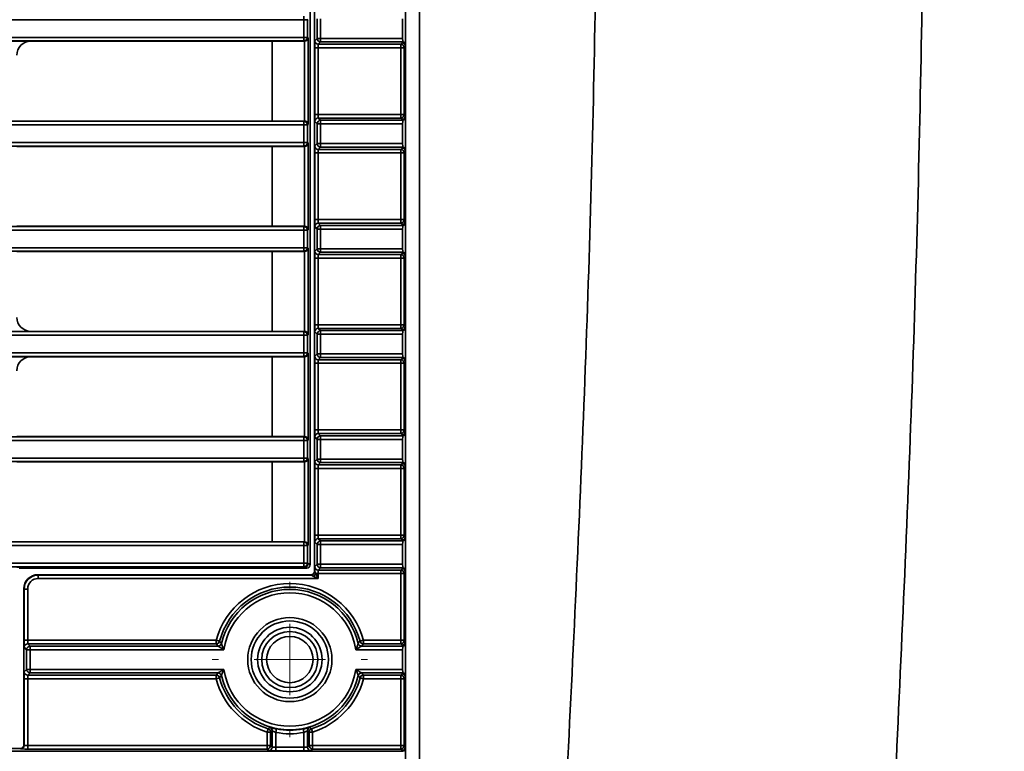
# Model space of a CAD drawing. Header units: millimetres. Extents: x 0 to 1118, y 0 to 864.
# Tile 74 of 250: x 206 to 224, y 447 to 460. Entities that reach past the tile are written whole.
import ezdxf

# ---------------------------------------------------------------- set-up
doc = ezdxf.new("R2010")
doc.units = ezdxf.units.MM
doc.styles.add('SLDTEXTSTYLE0', font='TXT', dxfattribs={"width": 0.605})
doc.dimstyles.new('SLDDIMSTYLE3', dxfattribs={"dimtxt": 4.233333, "dimasz": 4.572, "dimexe": 0, "dimexo": 0.0625, "dimgap": 1.058333, "dimtad": 0, "dimtih": 1, "dimtoh": 1, "dimdec": 1, "dimlfac": 4, "dimrnd": 1e-09, "dimzin": 4, "dimdsep": 46, "dimtxsty": 'SLDTEXTSTYLE0', "dimsah": 1, "dimcen": 0.09, "dimadec": 0, "dimazin": 1, "dimtfac": 1, "dimtofl": 0, "dimtmove": 0, "dimatfit": 3, "dimfxl": 1, "dimfrac": 2, "dimtolj": 1, "dimtzin": 12, "dimarcsym": 0})
doc.dimstyles.new('SLDDIMSTYLE4', dxfattribs={"dimtxt": 4.233333, "dimasz": 4.572, "dimexe": 0, "dimexo": 0.0625, "dimgap": 1.058333, "dimtad": 0, "dimtih": 1, "dimtoh": 1, "dimdec": 1, "dimlfac": 4, "dimrnd": 1e-09, "dimzin": 12, "dimdsep": 46, "dimtxsty": 'SLDTEXTSTYLE0', "dimsah": 1, "dimcen": 0.09, "dimadec": 0, "dimazin": 3, "dimtfac": 1, "dimtmove": 0, "dimatfit": 0, "dimfxl": 1, "dimfrac": 2, "dimtolj": 1, "dimtzin": 12, "dimarcsym": 0})
doc.dimstyles.new('SLDDIMSTYLE5', dxfattribs={"dimtxt": 4.233333, "dimasz": 4.572, "dimexe": 0, "dimexo": 0.0625, "dimgap": 1.058333, "dimtad": 0, "dimtih": 1, "dimtoh": 1, "dimdec": 1, "dimlfac": 4, "dimrnd": 1e-09, "dimzin": 12, "dimdsep": 46, "dimtxsty": 'SLDTEXTSTYLE0', "dimsah": 1, "dimcen": 0.09, "dimadec": 0, "dimazin": 3, "dimtfac": 1, "dimtofl": 0, "dimtmove": 0, "dimatfit": 3, "dimfxl": 1, "dimfrac": 2, "dimtolj": 1, "dimtzin": 12, "dimarcsym": 0})

# ---------------------------------------------------------------- blocks, each defined once
blk = doc.blocks.new('_D_11')
at = {"color": 7, "linetype": 'Continuous', "lineweight": 0}
for p, q in [((231.805, 449.405), (231.805, 413.606)), ((213.923, 433.618), (213.923, 413.606)), ((257.162, 418.455), (255.707, 418.455)), ((255.707, 418.455), (255.707, 411.958)), ((265.246, 418.455), (266.701, 418.455)), ((266.701, 418.455), (266.701, 411.958)), ((213.923, 415.207), (231.805, 415.207)), ((231.805, 415.207), (241.964, 415.207)), ((255.707, 411.958), (257.162, 411.958)), ((266.701, 411.958), (265.246, 411.958))]:
    blk.add_line(p, q, dxfattribs=at)
at = {"color": 7, "linetype": 'Continuous', "lineweight": 18}
for points in [[(213.923, 415.207), (218.495, 414.445), (218.495, 415.969)], [(231.805, 415.207), (227.233, 415.969), (227.233, 414.445)]]:
    blk.add_solid(points, dxfattribs=at)
at = {"color": 7, "linetype": 'Continuous', "lineweight": 18, "char_height": 4.2333, "attachment_point": 1, "style": 'SLDTEXTSTYLE0'}
for s, insert in [('2.8', (257.162, 417.415)), ('71.5', (242.933, 417.415))]:
    blk.add_mtext(s, dxfattribs=dict(at, insert=insert))
blk = doc.blocks.new('_D_12')
at = {"color": 7, "linetype": 'Continuous', "lineweight": 0}
for p, q in [((156.168, 534.567), (154.713, 534.567)), ((154.713, 534.567), (154.713, 528.07)), ((167.486, 534.567), (168.942, 534.567)), ((168.942, 534.567), (168.942, 528.07)), ((77.298, 503.387), (77.298, 532.919)), ((231.805, 451.829), (231.805, 532.919)), ((77.298, 531.319), (137.737, 531.319)), ((231.805, 531.319), (171.366, 531.319)), ((154.713, 528.07), (156.168, 528.07)), ((168.942, 528.07), (167.486, 528.07))]:
    blk.add_line(p, q, dxfattribs=at)
at = {"color": 7, "linetype": 'Continuous', "lineweight": 18}
for points in [[(77.298, 531.319), (81.87, 530.557), (81.87, 532.081)], [(231.805, 531.319), (227.233, 532.081), (227.233, 530.557)]]:
    blk.add_solid(points, dxfattribs=at)
at = {"color": 7, "linetype": 'Continuous', "lineweight": 18, "char_height": 4.2333, "attachment_point": 1, "style": 'SLDTEXTSTYLE0'}
for s, insert in [('618.0', (138.706, 533.527)), ('24.3', (156.168, 533.527))]:
    blk.add_mtext(s, dxfattribs=dict(at, insert=insert))
blk = doc.blocks.new('_D_17')
at = {"color": 7, "linetype": 'Continuous', "lineweight": 0}
for p, q in [((210.844, 445.289), (210.844, 428.179)), ((213.923, 433.618), (213.923, 428.179)), ((195.437, 433.027), (193.982, 433.027)), ((193.982, 433.027), (193.982, 426.53)), ((200.288, 433.027), (201.743, 433.027)), ((201.743, 433.027), (201.743, 426.53)), ((210.844, 429.779), (204.167, 429.779)), ((213.923, 429.779), (223.448, 429.779)), ((193.982, 426.53), (195.437, 426.53)), ((201.743, 426.53), (200.288, 426.53))]:
    blk.add_line(p, q, dxfattribs=at)
at = {"color": 7, "linetype": 'Continuous', "lineweight": 18}
for points in [[(210.844, 429.779), (206.272, 430.541), (206.272, 429.017)], [(213.923, 429.779), (218.495, 429.017), (218.495, 430.541)]]:
    blk.add_solid(points, dxfattribs=at)
at = {"color": 7, "linetype": 'Continuous', "lineweight": 18, "char_height": 4.2333, "attachment_point": 1, "style": 'SLDTEXTSTYLE0'}
for s, insert in [('2X', (174.094, 431.987)), ('12.3', (181.208, 431.987)), ('.5', (195.437, 431.987))]:
    blk.add_mtext(s, dxfattribs=dict(at, insert=insert))
blk = doc.blocks.new('SW_CENTERMARKSYMBOL_4')
at = {"color": 0, "linetype": 'Continuous', "lineweight": 18}
for p, q in [((0, 1.27), (0, 1.385)), ((0, 0), (0, 0.635)), ((-1.27, 0), (-1.385, 0)), ((0, 0), (-0.635, 0)), ((0, 0), (0, -0.635)), ((0, 0), (0.635, 0)), ((1.27, 0), (1.385, 0)), ((0, -1.27), (0, -1.385))]:
    blk.add_line(p, q, dxfattribs=at)

msp = doc.modelspace()

# ---------------------------------------------------------------- linework, layer by layer
at = {"color": 7, "linetype": 'Continuous', "lineweight": 35}
for p, q in [((213.156, 445.849), (213.156, 501.787)), ((212.906, 445.862), (212.906, 501.087)), ((211.281, 495.574), (211.281, 449.849)), ((211.206, 495.374), (211.206, 449.967)), ((211.095, 459.682), (211.095, 459.745)), ((211.095, 459.682), (86.393, 459.682)), ((211.095, 459.366), (211.095, 459.682)), ((211.095, 459.682), (211.157, 459.682)), ((211.169, 459.688), (211.157, 459.682)), ((211.157, 459.682), (211.157, 459.366)), ((211.33, 459.348), (211.33, 459.7)), ((211.393, 459.7), (211.393, 459.348)), ((212.854, 459.7), (212.854, 459.348)), ((86.393, 459.366), (211.095, 459.366)), ((211.095, 459.304), (86.393, 459.304)), ((205.106, 459.298), (206.231, 459.298)), ((210.531, 459.298), (206.231, 459.298)), ((211.106, 459.298), (210.531, 459.298)), ((210.531, 459.298), (210.531, 457.875)), ((211.095, 459.304), (211.095, 459.366)), ((211.095, 459.366), (211.157, 459.366)), ((211.106, 459.298), (211.095, 459.304)), ((211.107, 457.875), (211.107, 459.298)), ((211.157, 459.366), (211.169, 459.36)), ((211.169, 459.36), (211.169, 457.813)), ((211.289, 459.307), (211.33, 459.348)), ((211.33, 459.348), (211.393, 459.348)), ((211.393, 459.286), (211.351, 459.244)), ((211.351, 459.244), (212.819, 459.244)), ((211.393, 459.348), (211.393, 459.286)), ((211.393, 459.348), (212.854, 459.348)), ((212.857, 459.286), (211.393, 459.286)), ((212.819, 459.244), (212.843, 459.268)), ((212.819, 459.182), (212.819, 459.244)), ((212.857, 459.286), (212.904, 459.27)), ((212.905, 459.206), (212.881, 459.182)), ((212.905, 457.968), (212.905, 459.206)), ((211.287, 457.992), (211.287, 459.182)), ((211.349, 459.182), (211.287, 459.182)), ((212.819, 459.182), (211.349, 459.182)), ((211.349, 459.182), (211.349, 457.992)), ((212.881, 459.182), (212.819, 459.182)), ((212.819, 457.992), (212.819, 459.182)), ((212.881, 459.182), (212.881, 457.992)), ((211.349, 457.992), (211.287, 457.992)), ((211.349, 457.992), (212.819, 457.992)), ((212.819, 457.929), (212.819, 457.992)), ((212.819, 457.992), (212.881, 457.992)), ((212.881, 457.992), (212.905, 457.968)), ((86.393, 457.87), (211.095, 457.87)), ((211.095, 457.807), (86.393, 457.807)), ((205.981, 457.875), (210.531, 457.875)), ((210.531, 457.875), (211.106, 457.875)), ((211.095, 457.87), (211.106, 457.875)), ((211.095, 457.807), (211.095, 457.87)), ((211.095, 457.491), (211.095, 457.807)), ((211.095, 457.807), (211.157, 457.807)), ((211.169, 457.813), (211.157, 457.807)), ((211.157, 457.807), (211.157, 457.491)), ((211.33, 457.825), (211.289, 457.867)), ((211.33, 457.473), (211.33, 457.825)), ((211.33, 457.825), (211.393, 457.825)), ((211.351, 457.929), (211.393, 457.888)), ((212.819, 457.929), (211.351, 457.929)), ((211.393, 457.888), (211.393, 457.825)), ((211.393, 457.888), (212.857, 457.888)), ((211.393, 457.825), (211.393, 457.473)), ((212.854, 457.825), (211.393, 457.825)), ((212.843, 457.905), (212.819, 457.929)), ((212.854, 457.825), (212.854, 457.473)), ((212.904, 457.903), (212.857, 457.888)), ((86.393, 457.491), (211.095, 457.491)), ((211.095, 457.429), (211.095, 457.491)), ((211.095, 457.491), (211.157, 457.491)), ((211.157, 457.491), (211.169, 457.485)), ((211.169, 457.485), (211.169, 455.938)), ((211.289, 457.432), (211.33, 457.473)), ((211.33, 457.473), (211.393, 457.473)), ((211.393, 457.473), (211.393, 457.411)), ((211.393, 457.473), (212.854, 457.473)), ((211.095, 457.429), (86.393, 457.429)), ((210.531, 457.423), (205.981, 457.423)), ((211.106, 457.423), (210.531, 457.423)), ((210.531, 457.423), (210.531, 456)), ((211.106, 457.423), (211.095, 457.429)), ((211.107, 456), (211.107, 457.423)), ((211.287, 456.117), (211.287, 457.307)), ((211.349, 457.307), (211.287, 457.307)), ((212.819, 457.307), (211.349, 457.307)), ((211.349, 457.307), (211.349, 456.117)), ((211.393, 457.411), (211.351, 457.369)), ((211.351, 457.369), (212.819, 457.369)), ((212.857, 457.411), (211.393, 457.411)), ((212.819, 457.369), (212.843, 457.393)), ((212.819, 457.307), (212.819, 457.369)), ((212.881, 457.307), (212.819, 457.307)), ((212.819, 456.117), (212.819, 457.307)), ((212.857, 457.411), (212.904, 457.395)), ((212.905, 457.331), (212.881, 457.307)), ((212.881, 457.307), (212.881, 456.117)), ((212.905, 456.093), (212.905, 457.331)), ((211.349, 456.117), (211.287, 456.117)), ((211.349, 456.117), (212.819, 456.117)), ((211.351, 456.054), (211.393, 456.013)), ((212.819, 456.054), (211.351, 456.054)), ((212.819, 456.117), (212.881, 456.117)), ((212.819, 456.054), (212.819, 456.117)), ((212.843, 456.03), (212.819, 456.054)), ((212.881, 456.117), (212.905, 456.093)), ((86.393, 455.995), (211.095, 455.995)), ((211.095, 455.932), (86.393, 455.932)), ((205.981, 456), (210.531, 456)), ((210.531, 456), (211.106, 456)), ((211.095, 455.995), (211.106, 456)), ((211.095, 455.932), (211.095, 455.995)), ((211.095, 455.616), (211.095, 455.932)), ((211.095, 455.932), (211.157, 455.932)), ((211.169, 455.938), (211.157, 455.932)), ((211.157, 455.932), (211.157, 455.616)), ((211.33, 455.95), (211.289, 455.992)), ((211.33, 455.95), (211.393, 455.95)), ((211.33, 455.598), (211.33, 455.95)), ((211.393, 456.013), (211.393, 455.95)), ((211.393, 456.013), (212.857, 456.013)), ((211.393, 455.95), (211.393, 455.598)), ((212.854, 455.95), (211.393, 455.95)), ((212.854, 455.95), (212.854, 455.598)), ((212.904, 456.028), (212.857, 456.013)), ((86.393, 455.616), (211.095, 455.616)), ((211.095, 455.554), (86.393, 455.554)), ((210.531, 455.548), (205.981, 455.548)), ((211.106, 455.548), (210.531, 455.548)), ((210.531, 455.548), (210.531, 454.125)), ((211.095, 455.554), (211.095, 455.616)), ((211.095, 455.616), (211.157, 455.616)), ((211.106, 455.548), (211.095, 455.554)), ((211.107, 454.125), (211.107, 455.548)), ((211.157, 455.616), (211.169, 455.61)), ((211.169, 455.61), (211.169, 454.063)), ((211.289, 455.557), (211.33, 455.598)), ((211.33, 455.598), (211.393, 455.598)), ((211.393, 455.536), (211.351, 455.494)), ((211.393, 455.598), (211.393, 455.536)), ((211.393, 455.598), (212.854, 455.598)), ((212.857, 455.536), (211.393, 455.536)), ((212.857, 455.536), (212.904, 455.52)), ((211.287, 454.242), (211.287, 455.432)), ((211.349, 455.432), (211.287, 455.432)), ((212.819, 455.432), (211.349, 455.432)), ((211.349, 455.432), (211.349, 454.242)), ((211.351, 455.494), (212.819, 455.494)), ((212.819, 455.494), (212.843, 455.518)), ((212.819, 455.432), (212.819, 455.494)), ((212.881, 455.432), (212.819, 455.432)), ((212.819, 454.242), (212.819, 455.432)), ((212.905, 455.456), (212.881, 455.432)), ((212.881, 455.432), (212.881, 454.242)), ((212.905, 454.218), (212.905, 455.456)), ((86.393, 454.12), (211.095, 454.12)), ((206.231, 454.125), (205.106, 454.125)), ((206.231, 454.125), (210.531, 454.125)), ((210.531, 454.125), (211.106, 454.125)), ((211.095, 454.12), (211.106, 454.125)), ((211.095, 454.057), (211.095, 454.12)), ((211.349, 454.242), (211.287, 454.242)), ((211.349, 454.242), (212.819, 454.242)), ((211.351, 454.179), (211.393, 454.138)), ((212.819, 454.179), (211.351, 454.179)), ((211.393, 454.138), (211.393, 454.075)), ((211.393, 454.138), (212.857, 454.138)), ((212.819, 454.242), (212.881, 454.242)), ((212.819, 454.179), (212.819, 454.242)), ((212.843, 454.155), (212.819, 454.179)), ((212.904, 454.153), (212.857, 454.138)), ((212.881, 454.242), (212.905, 454.218)), ((211.095, 454.057), (86.393, 454.057)), ((211.095, 453.741), (211.095, 454.057)), ((211.095, 454.057), (211.157, 454.057)), ((211.169, 454.063), (211.157, 454.057)), ((211.157, 454.057), (211.157, 453.741)), ((211.33, 454.075), (211.289, 454.117)), ((211.33, 453.723), (211.33, 454.075)), ((211.33, 454.075), (211.393, 454.075)), ((211.393, 454.075), (211.393, 453.723)), ((212.854, 454.075), (211.393, 454.075)), ((212.854, 454.075), (212.854, 453.723)), ((86.393, 453.741), (211.095, 453.741)), ((211.095, 453.679), (86.393, 453.679)), ((205.106, 453.673), (206.231, 453.673)), ((210.531, 453.673), (206.231, 453.673)), ((211.106, 453.673), (210.531, 453.673)), ((210.531, 453.673), (210.531, 452.25)), ((211.095, 453.679), (211.095, 453.741)), ((211.095, 453.741), (211.157, 453.741)), ((211.106, 453.673), (211.095, 453.679)), ((211.107, 452.25), (211.107, 453.673)), ((211.157, 453.741), (211.169, 453.735)), ((211.169, 453.735), (211.169, 452.188)), ((211.289, 453.682), (211.33, 453.723)), ((211.33, 453.723), (211.393, 453.723)), ((211.393, 453.661), (211.351, 453.619)), ((211.351, 453.619), (212.819, 453.619)), ((211.393, 453.723), (211.393, 453.661)), ((211.393, 453.723), (212.854, 453.723)), ((212.857, 453.661), (211.393, 453.661)), ((212.819, 453.619), (212.843, 453.643)), ((212.819, 453.557), (212.819, 453.619)), ((212.857, 453.661), (212.904, 453.645)), ((211.287, 452.367), (211.287, 453.557)), ((211.349, 453.557), (211.287, 453.557)), ((212.819, 453.557), (211.349, 453.557)), ((211.349, 453.557), (211.349, 452.367)), ((212.881, 453.557), (212.819, 453.557)), ((212.819, 452.367), (212.819, 453.557)), ((212.905, 453.581), (212.881, 453.557)), ((212.881, 453.557), (212.881, 452.367)), ((212.905, 452.343), (212.905, 453.581)), ((211.349, 452.367), (211.287, 452.367)), ((211.349, 452.367), (212.819, 452.367)), ((212.819, 452.367), (212.881, 452.367)), ((212.819, 452.304), (212.819, 452.367)), ((212.881, 452.367), (212.905, 452.343)), ((86.393, 452.245), (211.095, 452.245)), ((205.981, 452.25), (210.531, 452.25)), ((210.531, 452.25), (211.106, 452.25)), ((211.095, 452.245), (211.106, 452.25)), ((211.095, 452.182), (211.095, 452.245)), ((211.169, 452.188), (211.157, 452.182)), ((211.33, 452.2), (211.289, 452.242)), ((211.33, 452.2), (211.393, 452.2)), ((211.33, 451.848), (211.33, 452.2)), ((211.351, 452.304), (211.393, 452.263)), ((212.819, 452.304), (211.351, 452.304)), ((211.393, 452.263), (211.393, 452.2)), ((211.393, 452.263), (212.857, 452.263)), ((211.393, 452.2), (211.393, 451.848)), ((212.854, 452.2), (211.393, 452.2)), ((212.843, 452.28), (212.819, 452.304)), ((212.854, 452.2), (212.854, 451.848)), ((212.904, 452.278), (212.857, 452.263)), ((211.095, 452.182), (86.393, 452.182)), ((211.095, 451.866), (211.095, 452.182)), ((211.095, 452.182), (211.157, 452.182)), ((211.157, 452.182), (211.157, 451.866)), ((86.393, 451.866), (211.095, 451.866)), ((211.095, 451.804), (211.095, 451.866)), ((211.095, 451.866), (211.157, 451.866)), ((211.157, 451.866), (211.169, 451.86)), ((211.169, 451.86), (211.169, 450.313)), ((211.289, 451.807), (211.33, 451.848)), ((211.33, 451.848), (211.393, 451.848)), ((211.393, 451.848), (211.393, 451.786)), ((211.393, 451.848), (212.854, 451.848)), ((211.095, 451.804), (86.393, 451.804)), ((210.531, 451.798), (205.981, 451.798)), ((211.106, 451.798), (210.531, 451.798)), ((210.531, 451.798), (210.531, 450.375)), ((211.106, 451.798), (211.095, 451.804)), ((211.107, 450.375), (211.107, 451.798)), ((211.287, 450.492), (211.287, 451.682)), ((211.349, 451.682), (211.287, 451.682)), ((212.819, 451.682), (211.349, 451.682)), ((211.349, 451.682), (211.349, 450.492)), ((211.393, 451.786), (211.351, 451.744)), ((211.351, 451.744), (212.819, 451.744)), ((212.857, 451.786), (211.393, 451.786)), ((212.819, 451.744), (212.843, 451.768)), ((212.819, 451.682), (212.819, 451.744)), ((212.881, 451.682), (212.819, 451.682)), ((212.819, 450.492), (212.819, 451.682)), ((212.857, 451.786), (212.904, 451.77)), ((212.905, 451.706), (212.881, 451.682)), ((212.881, 451.682), (212.881, 450.492)), ((212.905, 450.468), (212.905, 451.706)), ((211.349, 450.492), (211.287, 450.492)), ((211.349, 450.492), (212.819, 450.492)), ((212.819, 450.492), (212.881, 450.492)), ((212.819, 450.429), (212.819, 450.492)), ((212.881, 450.492), (212.905, 450.468)), ((86.393, 450.37), (211.095, 450.37)), ((211.095, 450.307), (86.393, 450.307)), ((205.981, 450.375), (210.531, 450.375)), ((210.531, 450.375), (211.106, 450.375)), ((211.095, 450.37), (211.106, 450.375)), ((211.095, 450.307), (211.095, 450.37)), ((211.095, 449.991), (211.095, 450.307)), ((211.095, 450.307), (211.157, 450.307)), ((211.169, 450.313), (211.157, 450.307)), ((211.157, 450.307), (211.157, 449.991)), ((211.33, 450.325), (211.289, 450.367)), ((211.33, 450.325), (211.393, 450.325)), ((211.33, 449.973), (211.33, 450.325)), ((211.351, 450.429), (211.393, 450.388)), ((212.819, 450.429), (211.351, 450.429)), ((211.393, 450.388), (211.393, 450.325)), ((211.393, 450.388), (212.857, 450.388)), ((211.393, 450.325), (211.393, 449.973)), ((212.854, 450.325), (211.393, 450.325)), ((212.843, 450.405), (212.819, 450.429)), ((212.854, 450.325), (212.854, 449.973)), ((212.904, 450.403), (212.857, 450.388)), ((86.393, 449.991), (211.095, 449.991)), ((211.095, 449.929), (86.393, 449.929)), ((211.106, 449.923), (205.981, 449.923)), ((211.095, 449.929), (211.095, 449.991)), ((211.095, 449.991), (211.157, 449.991)), ((211.106, 449.923), (211.095, 449.929)), ((211.144, 449.904), (211.106, 449.923)), ((211.157, 449.991), (211.168, 449.986)), ((211.168, 449.986), (211.206, 449.967)), ((211.289, 449.932), (211.33, 449.973)), ((211.33, 449.973), (211.393, 449.973)), ((211.393, 449.911), (211.351, 449.869)), ((211.393, 449.973), (211.393, 449.911)), ((211.393, 449.973), (212.854, 449.973)), ((212.857, 449.911), (211.393, 449.911)), ((212.857, 449.911), (212.904, 449.895)), ((211.144, 449.904), (206.02, 449.904)), ((206.356, 449.787), (206.362, 449.781)), ((206.356, 449.787), (211.219, 449.787)), ((206.362, 449.781), (206.362, 449.719)), ((206.362, 449.781), (211.224, 449.781)), ((211.224, 449.781), (211.219, 449.787)), ((211.349, 449.719), (211.261, 449.763)), ((211.281, 449.849), (211.287, 449.844)), ((211.349, 449.807), (211.305, 449.807)), ((211.305, 449.807), (211.349, 449.719)), ((212.819, 449.807), (211.349, 449.807)), ((211.349, 449.807), (211.349, 449.719)), ((211.351, 449.869), (212.819, 449.869)), ((212.819, 449.869), (212.843, 449.893)), ((212.819, 449.807), (212.819, 449.869)), ((212.881, 449.807), (212.819, 449.807)), ((212.819, 448.617), (212.819, 449.807)), ((212.905, 449.831), (212.881, 449.807)), ((212.881, 449.807), (212.881, 448.617)), ((212.905, 448.593), (212.905, 449.831)), ((211.349, 449.719), (206.362, 449.719)), ((206.106, 446.749), (206.106, 449.537)), ((206.112, 449.531), (206.106, 449.537)), ((206.112, 448.617), (206.112, 449.531)), ((206.112, 449.531), (206.174, 449.531)), ((206.174, 449.531), (206.174, 448.617)), ((206.112, 448.617), (206.174, 448.617)), ((206.174, 448.617), (209.533, 448.617)), ((206.176, 448.554), (206.218, 448.513)), ((209.533, 448.554), (206.176, 448.554)), ((206.218, 448.513), (206.218, 448.45)), ((206.218, 448.513), (209.565, 448.513)), ((209.533, 448.554), (209.533, 448.617)), ((209.533, 448.617), (209.593, 448.601)), ((209.565, 448.513), (209.533, 448.554)), ((212.094, 448.601), (212.155, 448.617)), ((212.155, 448.554), (212.122, 448.513)), ((212.122, 448.513), (212.857, 448.513)), ((212.155, 448.617), (212.155, 448.554)), ((212.155, 448.617), (212.819, 448.617)), ((212.819, 448.554), (212.155, 448.554)), ((212.819, 448.617), (212.881, 448.617)), ((212.819, 448.554), (212.819, 448.617)), ((212.843, 448.53), (212.819, 448.554)), ((212.904, 448.528), (212.857, 448.513)), ((212.881, 448.617), (212.905, 448.593)), ((206.155, 448.45), (206.114, 448.492)), ((206.155, 448.098), (206.155, 448.45)), ((206.218, 448.45), (206.155, 448.45)), ((206.218, 448.45), (206.218, 448.098)), ((209.668, 448.45), (206.218, 448.45)), ((212.854, 448.45), (212.019, 448.45)), ((212.854, 448.45), (212.854, 448.098)), ((206.114, 448.057), (206.155, 448.098)), ((206.218, 448.098), (206.155, 448.098)), ((206.218, 448.036), (206.176, 447.994)), ((206.176, 447.994), (209.533, 447.994)), ((206.218, 448.098), (206.218, 448.036)), ((206.218, 448.098), (209.668, 448.098)), ((209.565, 448.036), (206.218, 448.036)), ((209.533, 447.994), (209.565, 448.036)), ((209.533, 447.932), (209.533, 447.994)), ((212.019, 448.098), (212.854, 448.098)), ((212.857, 448.036), (212.122, 448.036)), ((212.122, 448.036), (212.155, 447.994)), ((212.155, 447.994), (212.819, 447.994)), ((212.155, 447.994), (212.155, 447.932)), ((212.819, 447.994), (212.843, 448.018)), ((212.819, 447.932), (212.819, 447.994)), ((212.857, 448.036), (212.904, 448.02)), ((206.112, 446.744), (206.112, 447.932)), ((206.174, 447.932), (206.112, 447.932)), ((209.533, 447.932), (206.174, 447.932)), ((206.174, 447.932), (206.174, 446.742)), ((209.593, 447.947), (209.533, 447.932)), ((212.155, 447.932), (212.094, 447.947)), ((212.819, 447.932), (212.155, 447.932)), ((212.881, 447.932), (212.819, 447.932)), ((212.819, 446.742), (212.819, 447.932)), ((212.905, 447.956), (212.881, 447.932)), ((212.881, 447.932), (212.881, 446.742)), ((212.905, 446.718), (212.905, 447.956)), ((210.438, 446.981), (210.457, 447.041)), ((210.5, 446.981), (210.438, 446.981)), ((210.438, 446.742), (210.438, 446.981)), ((210.53, 447.003), (210.5, 446.981)), ((210.5, 446.981), (210.5, 446.742)), ((210.53, 446.712), (210.53, 447.003)), ((210.605, 447.036), (210.593, 446.975)), ((210.593, 446.975), (210.593, 446.71)), ((211.083, 447.036), (211.095, 446.975)), ((211.095, 446.71), (211.095, 446.975)), ((211.157, 447.003), (211.157, 446.712)), ((211.187, 446.981), (211.157, 447.003)), ((211.187, 446.742), (211.187, 446.981)), ((211.25, 446.981), (211.187, 446.981)), ((211.231, 447.041), (211.25, 446.981)), ((211.25, 446.981), (211.25, 446.742)), ((83.548, 446.638), (212.857, 446.638)), ((206.044, 446.687), (189.823, 446.687)), ((206.049, 446.681), (206.044, 446.687)), ((206.106, 446.749), (206.112, 446.744)), ((206.174, 446.679), (206.174, 446.742)), ((206.174, 446.742), (210.438, 446.742)), ((210.438, 446.679), (206.174, 446.679)), ((210.438, 446.679), (210.438, 446.742)), ((210.438, 446.742), (210.5, 446.742)), ((210.468, 446.65), (210.438, 446.679)), ((210.5, 446.742), (210.53, 446.712)), ((210.593, 446.71), (210.593, 446.647)), ((210.593, 446.71), (211.095, 446.71)), ((211.095, 446.647), (210.593, 446.647)), ((211.095, 446.71), (211.095, 446.647)), ((211.157, 446.712), (211.187, 446.742)), ((211.187, 446.742), (211.25, 446.742)), ((211.25, 446.679), (211.22, 446.65)), ((211.25, 446.742), (211.25, 446.679)), ((211.25, 446.742), (212.819, 446.742)), ((212.819, 446.679), (211.25, 446.679)), ((212.819, 446.742), (212.881, 446.742)), ((212.819, 446.679), (212.819, 446.742)), ((212.843, 446.655), (212.819, 446.679)), ((212.904, 446.653), (212.857, 446.638)), ((212.881, 446.742), (212.905, 446.718))]:
    msp.add_line(p, q, dxfattribs=at)
for radius in [0.75, 0.688, 0.575, 0.5, 0.413]:
    msp.add_circle((210.844, 448.274), radius, dxfattribs=at)
for centre, radius, start, end in [((211.095, 459.366), 0.0625, 270.0135, 359.9931), ((211.351, 459.307), 0.0625, 180.0204, 269.9796), ((211.393, 459.348), 0.0625, 180.0204, 269.9796), ((212.819, 459.182), 0.0625, 0.0204, 89.9796), ((212.843, 459.206), 0.0625, 0.0204, 89.9796), ((212.819, 457.992), 0.0625, 270.0204, 359.9796), ((211.095, 457.807), 0.0625, 0.0069, 89.9865), ((211.351, 457.867), 0.0625, 90.0204, 179.9796), ((211.393, 457.825), 0.0625, 90.0204, 179.9796), ((212.843, 457.968), 0.0625, 270.0204, 359.9796), ((211.095, 457.491), 0.0625, 270.0135, 359.9931), ((211.393, 457.473), 0.0625, 180.0204, 269.9796), ((211.351, 457.432), 0.0625, 180.0204, 269.9796), ((212.819, 457.307), 0.0625, 0.0204, 89.9796), ((212.843, 457.331), 0.0625, 0.0204, 89.9796), ((211.351, 455.992), 0.0625, 90.0204, 179.9796), ((212.819, 456.117), 0.0625, 270.0204, 359.9796), ((212.843, 456.093), 0.0625, 270.0204, 359.9796), ((211.095, 455.932), 0.0625, 0.0069, 89.9865), ((211.393, 455.95), 0.0625, 90.0204, 179.9796), ((211.095, 455.616), 0.0625, 270.0135, 359.9931), ((211.351, 455.557), 0.0625, 180.0204, 269.9796), ((211.393, 455.598), 0.0625, 180.0204, 269.9796), ((212.819, 455.432), 0.0625, 0.0204, 89.9796), ((212.843, 455.456), 0.0625, 0.0204, 89.9796), ((211.095, 454.057), 0.0625, 0.0069, 89.9865), ((211.351, 454.117), 0.0625, 90.0204, 179.9796), ((211.393, 454.075), 0.0625, 90.0204, 179.9796), ((212.819, 454.242), 0.0625, 270.0204, 359.9796), ((212.843, 454.218), 0.0625, 270.0204, 359.9796), ((211.095, 453.741), 0.0625, 270.0135, 359.9931), ((211.351, 453.682), 0.0625, 180.0204, 269.9796), ((211.393, 453.723), 0.0625, 180.0204, 269.9796), ((212.819, 453.557), 0.0625, 0.0204, 89.9796), ((212.843, 453.581), 0.0625, 0.0204, 89.9796), ((212.819, 452.367), 0.0625, 270.0204, 359.9796), ((211.095, 452.182), 0.0625, 0.0069, 89.9865), ((211.351, 452.242), 0.0625, 90.0204, 179.9796), ((211.393, 452.2), 0.0625, 90.0204, 179.9796), ((212.843, 452.343), 0.0625, 270.0204, 359.9796), ((211.095, 451.866), 0.0625, 270.0135, 359.9931), ((211.393, 451.848), 0.0625, 180.0204, 269.9796), ((211.351, 451.807), 0.0625, 180.0204, 269.9796), ((212.819, 451.682), 0.0625, 0.0204, 89.9796), ((212.843, 451.706), 0.0625, 0.0204, 89.9796), ((212.819, 450.492), 0.0625, 270.0204, 359.9796), ((212.843, 450.468), 0.0625, 270.0204, 359.9796), ((211.095, 450.307), 0.0625, 0.0069, 89.9865), ((211.351, 450.367), 0.0625, 90.0204, 179.9796), ((211.393, 450.325), 0.0625, 90.0204, 179.9796), ((211.095, 449.991), 0.0625, 270.0135, 359.9931), ((211.106, 449.986), 0.0625, 270.0135, 359.9931), ((211.351, 449.932), 0.0625, 180.0204, 269.9796), ((211.393, 449.973), 0.0625, 180.0204, 269.9796), ((211.224, 449.844), 0.0625, 270.0204, 359.9796), ((211.224, 449.844), 0.0625, 270.0219, 359.8769), ((211.214, 449.854), 0.103, 297.5091, 332.4909), ((212.819, 449.807), 0.0625, 0.0204, 89.9796), ((212.843, 449.831), 0.0625, 0.0204, 89.9796), ((210.844, 448.274), 1.355, 14.6432, 165.3568), ((210.844, 448.274), 1.293, 14.6432, 165.3568), ((210.844, 448.274), 1.251, 13.2497, 166.7503), ((210.844, 448.274), 1.189, 8.5194, 171.4806), ((206.176, 448.492), 0.0625, 90.0204, 179.9796), ((206.218, 448.45), 0.0625, 90.0204, 179.9796), ((209.533, 448.617), 0.0625, 270.0149, 345.3419), ((209.565, 448.575), 0.0625, 270.0154, 346.7349), ((212.122, 448.575), 0.0625, 193.2651, 269.9846), ((212.155, 448.617), 0.0625, 194.6581, 269.9851), ((212.819, 448.617), 0.0625, 270.0204, 359.9796), ((212.843, 448.593), 0.0625, 270.0204, 359.9796), ((206.176, 448.057), 0.0625, 180.0204, 269.9796), ((206.218, 448.098), 0.0625, 180.0204, 269.9796), ((209.533, 447.932), 0.0625, 14.6581, 89.9851), ((209.565, 447.973), 0.0625, 13.2651, 89.9846), ((210.844, 448.274), 1.251, 193.2497, 346.7503), ((210.844, 448.274), 1.189, 188.5194, 351.4806), ((212.122, 447.973), 0.0625, 90.0154, 166.7349), ((212.155, 447.932), 0.0625, 90.0149, 165.3419), ((212.819, 447.932), 0.0625, 0.0204, 89.9796), ((212.843, 447.956), 0.0625, 0.0204, 89.9796), ((210.844, 448.274), 1.355, 194.6432, 252.5753), ((210.844, 448.274), 1.293, 194.6432, 252.5753), ((210.844, 448.274), 1.293, 287.4247, 345.3568), ((210.844, 448.274), 1.355, 287.4247, 345.3568), ((207.941, 450.312), 4.127, 307.568, 308.073), ((210.438, 446.981), 0.0625, 0.0141, 72.5612), ((210.468, 447.003), 0.0625, 0.0144, 73.5017), ((210.844, 448.274), 1.323, 259.0616, 280.9384), ((210.844, 448.274), 1.261, 259.0616, 280.9384), ((211.22, 447.003), 0.0625, 106.4983, 179.9856), ((211.25, 446.981), 0.0625, 107.4388, 179.9859), ((213.731, 450.291), 4.1, 231.9254, 232.4336), ((206.049, 446.744), 0.0625, 270.0204, 359.9796), ((210.438, 446.742), 0.0625, 270.0204, 359.9796), ((210.468, 446.712), 0.0625, 270.0204, 359.9796), ((211.22, 446.712), 0.0625, 180.0204, 269.9796), ((211.25, 446.742), 0.0625, 180.0204, 269.9796), ((212.819, 446.742), 0.0625, 270.0204, 359.9796), ((212.843, 446.718), 0.0625, 270.0204, 359.9796)]:
    msp.add_arc(centre, radius, start, end, dxfattribs=at)
for centre, major_axis, ratio, start_param, end_param in [((206.231, 459.048), (-0.177, 0.177), 0.999695, 5.497939, 7.068431), ((211.106, 459.361), (-0.0559, 0.028), 0.99981, 2.03449, 2.051791), ((211.107, 459.36), (0.0534, 0.033), 0.980675, 4.167488, 5.720831), ((211.289, 459.182), (0, 0.125), 0.017455, 0.017453, 1.570796), ((211.351, 459.182), (0, 0.0625), 0.03491, 0.017453, 1.570796), ((212.968, 459.268), (0.125, 0), 0.017455, 2.105719, 3.124139), ((212.857, 459.348), (0, 0.0625), 0.052408, 1.570796, 3.124139), ((211.289, 457.992), (0, 0.125), 0.017455, 1.570796, 3.124139), ((211.351, 457.992), (0, 0.0625), 0.03491, 1.570796, 3.124139), ((211.106, 457.812), (0.0559, 0.028), 0.99981, 1.089802, 1.107103), ((211.107, 457.813), (0.0534, -0.033), 0.980675, 0.562354, 2.115697), ((212.968, 457.905), (0.125, 0), 0.017455, 3.159046, 4.177467), ((212.857, 457.825), (0, 0.0625), 0.052408, 0.017453, 1.570796), ((211.107, 457.485), (0.0534, 0.033), 0.980675, 4.167488, 5.720831), ((212.857, 457.473), (0, 0.0625), 0.052408, 1.570796, 3.124139), ((211.106, 457.486), (-0.0559, 0.028), 0.99981, 2.03449, 2.051791), ((211.289, 457.307), (0, 0.125), 0.017455, 0.017453, 1.570796), ((211.351, 457.307), (0, 0.0625), 0.03491, 0.017453, 1.570796), ((212.968, 457.393), (0.125, 0), 0.017455, 2.105719, 3.124139), ((211.289, 456.117), (0, 0.125), 0.017455, 1.570796, 3.124139), ((211.351, 456.117), (0, 0.0625), 0.03491, 1.570796, 3.124139), ((211.106, 455.937), (0.0559, 0.028), 0.99981, 1.089802, 1.107103), ((211.107, 455.938), (0.0534, -0.033), 0.980675, 0.562354, 2.115697), ((212.968, 456.03), (0.125, 0), 0.017455, 3.159046, 4.177467), ((212.857, 455.95), (0, 0.0625), 0.052408, 0.017453, 1.570796), ((211.106, 455.611), (-0.0559, 0.028), 0.99981, 2.03449, 2.051791), ((211.107, 455.61), (0.0534, 0.033), 0.980675, 4.167488, 5.720831), ((211.289, 455.432), (0, 0.125), 0.017455, 0.017453, 1.570796), ((212.857, 455.598), (0, 0.0625), 0.052408, 1.570796, 3.124139), ((211.351, 455.432), (0, 0.0625), 0.03491, 0.017453, 1.570796), ((212.968, 455.518), (0.125, 0), 0.017455, 2.105719, 3.124139), ((206.231, 454.375), (0.177, 0.177), 0.999695, 2.356347, 3.926839), ((211.106, 454.062), (0.0559, 0.028), 0.99981, 1.089802, 1.107103), ((211.107, 454.063), (0.0534, -0.033), 0.980675, 0.562354, 2.115697), ((211.289, 454.242), (0, 0.125), 0.017455, 1.570796, 3.124139), ((211.351, 454.242), (0, 0.0625), 0.03491, 1.570796, 3.124139), ((212.968, 454.155), (0.125, 0), 0.017455, 3.159046, 4.177467), ((212.857, 454.075), (0, 0.0625), 0.052408, 0.017453, 1.570796), ((206.231, 453.423), (-0.177, 0.177), 0.999695, 5.497939, 7.068431), ((211.106, 453.736), (-0.0559, 0.028), 0.99981, 2.03449, 2.051791), ((211.107, 453.735), (0.0534, 0.033), 0.980675, 4.167488, 5.720831), ((211.289, 453.557), (0, 0.125), 0.017455, 0.017453, 1.570796), ((211.351, 453.557), (0, 0.0625), 0.03491, 0.017453, 1.570796), ((212.968, 453.643), (0.125, 0), 0.017455, 2.105719, 3.124139), ((212.857, 453.723), (0, 0.0625), 0.052408, 1.570796, 3.124139), ((211.289, 452.367), (0, 0.125), 0.017455, 1.570796, 3.124139), ((211.351, 452.367), (0, 0.0625), 0.03491, 1.570796, 3.124139), ((211.106, 452.187), (0.0559, 0.028), 0.99981, 1.089802, 1.107103), ((211.107, 452.188), (0.0534, -0.033), 0.980675, 0.562354, 2.115697), ((212.968, 452.28), (0.125, 0), 0.017455, 3.159046, 4.177467), ((212.857, 452.2), (0, 0.0625), 0.052408, 0.017453, 1.570796), ((211.107, 451.86), (0.0534, 0.033), 0.980675, 4.167488, 5.720831), ((212.857, 451.848), (0, 0.0625), 0.052408, 1.570796, 3.124139), ((211.106, 451.861), (-0.0559, 0.028), 0.99981, 2.03449, 2.051791), ((211.289, 451.682), (0, 0.125), 0.017455, 0.017453, 1.570796), ((211.351, 451.682), (0, 0.0625), 0.03491, 0.017453, 1.570796), ((212.968, 451.768), (0.125, 0), 0.017455, 2.105719, 3.124139), ((211.289, 450.492), (0, 0.125), 0.017455, 1.570796, 3.124139), ((211.351, 450.492), (0, 0.0625), 0.03491, 1.570796, 3.124139), ((211.106, 450.312), (0.0559, 0.028), 0.99981, 1.089802, 1.107103), ((211.107, 450.313), (0.0534, -0.033), 0.980675, 0.562354, 2.115697), ((212.968, 450.405), (0.125, 0), 0.017455, 3.159046, 4.177467), ((212.857, 450.325), (0, 0.0625), 0.052408, 0.017453, 1.570796), ((211.144, 449.967), (-0.0559, 0.028), 0.99981, 2.03449, 3.605134), ((211.289, 449.807), (0, 0.125), 0.017455, 0.017453, 1.271531), ((212.857, 449.973), (0, 0.0625), 0.052408, 1.570796, 3.124139), ((206.356, 449.537), (-0.177, 0.177), 0.999695, 5.497939, 7.068431), ((206.362, 449.531), (0.177, -0.177), 0.999848, 2.356347, 3.926839), ((211.219, 449.849), (0.0442, -0.0442), 0.999695, 5.497939, 7.068431), ((211.224, 449.719), (0, 0.0625), 0.03491, 6.221247, 6.265732), ((211.287, 449.719), (0, 0.125), 0.017455, 6.221247, 6.265732), ((211.351, 449.807), (0, 0.0625), 0.03491, 0.017453, 1.570796), ((212.968, 449.893), (0.125, 0), 0.017455, 2.105719, 3.124139), ((206.362, 449.531), (-0.133, 0.133), 0.999695, 5.497939, 7.068431), ((206.114, 448.617), (0, 0.125), 0.017455, 1.570796, 3.124139), ((206.176, 448.617), (0, 0.0625), 0.03491, 1.570796, 3.124139), ((212.968, 448.53), (0.125, 0), 0.017455, 3.159046, 4.177467), ((212.857, 448.45), (0, 0.0625), 0.052408, 0.017453, 1.570796), ((206.114, 447.932), (0, 0.125), 0.017455, 0.017453, 1.570796), ((206.176, 447.932), (0, 0.0625), 0.03491, 0.017453, 1.570796), ((212.968, 448.018), (0.125, 0), 0.017455, 2.105719, 3.124139), ((212.857, 448.098), (0, 0.0625), 0.052408, 1.570796, 3.124139), ((206.044, 446.749), (0.0442, -0.0442), 0.999695, 5.497939, 7.068431), ((206.174, 446.681), (0.125, 0), 0.017455, 3.159046, 4.712389), ((206.174, 446.744), (0.0625, 0), 0.03491, 3.159046, 4.712389), ((210.593, 446.65), (0.125, 0), 0.017455, 3.159046, 4.712389), ((210.593, 446.712), (0.0625, 0), 0.03491, 3.159046, 4.712389), ((211.095, 446.712), (0.0625, 0), 0.03491, 4.712389, 6.265732), ((211.095, 446.65), (0.125, 0), 0.017455, 4.712389, 6.265732), ((212.968, 446.655), (0.125, 0), 0.017455, 3.159046, 4.177467)]:
    msp.add_ellipse(centre, major_axis=major_axis, ratio=ratio, start_param=start_param, end_param=end_param, dxfattribs=at)
for points, knots in [([(215.765, 445.849), (215.879, 448.169), (216.107, 452.809), (216.306, 459.779), (216.362, 466.754), (216.266, 473.747), (216.018, 480.751), (215.528, 490.104), (215.048, 497.113), (214.728, 501.787)], [0, 0, 0, 0, 0.124456, 0.248909, 0.373545, 0.498182, 0.623596, 0.749015, 1, 1, 1, 1]), ([(220.628, 501.787), (220.934, 497.141), (221.393, 490.17), (221.852, 480.867), (222.085, 473.877), (222.178, 466.878), (222.127, 459.868), (221.943, 452.858), (221.727, 448.185), (221.619, 445.849)], [0, 0, 0, 0, 0.249521, 0.374327, 0.49913, 0.62425, 0.749371, 0.874684, 1, 1, 1, 1]), ([(211.261, 449.763), (211.254, 449.766), (211.242, 449.771), (211.23, 449.778), (211.225, 449.78), (211.225, 449.781), (211.224, 449.781)], [0, 0, 0, 0, 0.411543, 0.726891, 0.90041, 1, 1, 1, 1]), ([(211.287, 449.843), (211.287, 449.844), (211.287, 449.844), (211.29, 449.842), (211.294, 449.837), (211.3, 449.825), (211.303, 449.814), (211.305, 449.807)], [0, 0, 0, 0, 0.169405, 0.31329, 0.457815, 0.618996, 1, 1, 1, 1]), ([(209.668, 448.45), (209.668, 448.45), (209.654, 448.458), (209.636, 448.469), (209.609, 448.486), (209.59, 448.497), (209.575, 448.507), (209.568, 448.511), (209.566, 448.513), (209.565, 448.513), (209.565, 448.513)], [0, 0, 0, 0, 0.007769, 0.327992, 0.437098, 0.668132, 0.832088, 0.88496, 0.977416, 1, 1, 1, 1]), ([(209.593, 448.601), (209.594, 448.6), (209.597, 448.597), (209.607, 448.583), (209.618, 448.571), (209.626, 448.561)], [0, 0, 0, 0, 0.052571, 0.262854, 1, 1, 1, 1]), ([(209.626, 448.561), (209.626, 448.561), (209.626, 448.561), (209.627, 448.558), (209.63, 448.55), (209.636, 448.535), (209.644, 448.514), (209.655, 448.485), (209.662, 448.465), (209.668, 448.451), (209.668, 448.45)], [0, 0, 0, 0, 0.022852, 0.118417, 0.169102, 0.332336, 0.561724, 0.670439, 0.992137, 1, 1, 1, 1]), ([(212.019, 448.45), (212.019, 448.451), (212.025, 448.465), (212.033, 448.485), (212.044, 448.514), (212.052, 448.535), (212.058, 448.55), (212.06, 448.558), (212.061, 448.561), (212.061, 448.561), (212.062, 448.561)], [0, 0, 0, 0, 0.007863, 0.329561, 0.438276, 0.667664, 0.830898, 0.881583, 0.977148, 1, 1, 1, 1]), ([(212.122, 448.513), (212.122, 448.513), (212.122, 448.513), (212.12, 448.511), (212.113, 448.507), (212.098, 448.497), (212.078, 448.486), (212.052, 448.469), (212.033, 448.458), (212.02, 448.45), (212.019, 448.45)], [0, 0, 0, 0, 0.022584, 0.11504, 0.167912, 0.331868, 0.562902, 0.672008, 0.992231, 1, 1, 1, 1]), ([(212.062, 448.561), (212.062, 448.562), (212.065, 448.565), (212.076, 448.578), (212.086, 448.591), (212.094, 448.601)], [0, 0, 0, 0, 0.052571, 0.262854, 1, 1, 1, 1]), ([(209.565, 448.036), (209.565, 448.036), (209.566, 448.036), (209.568, 448.037), (209.575, 448.042), (209.59, 448.051), (209.609, 448.063), (209.636, 448.079), (209.654, 448.09), (209.668, 448.098), (209.668, 448.098)], [0, 0, 0, 0, 0.022584, 0.11504, 0.167912, 0.331868, 0.562902, 0.672008, 0.992231, 1, 1, 1, 1]), ([(209.626, 447.987), (209.625, 447.987), (209.622, 447.983), (209.611, 447.97), (209.601, 447.957), (209.593, 447.947)], [0, 0, 0, 0, 0.052571, 0.262854, 1, 1, 1, 1]), ([(209.668, 448.098), (209.668, 448.098), (209.662, 448.083), (209.655, 448.063), (209.644, 448.035), (209.636, 448.014), (209.63, 447.998), (209.627, 447.99), (209.626, 447.988), (209.626, 447.988), (209.626, 447.987)], [0, 0, 0, 0, 0.007863, 0.329561, 0.438276, 0.667664, 0.830898, 0.881583, 0.977148, 1, 1, 1, 1]), ([(212.062, 447.987), (212.061, 447.988), (212.061, 447.988), (212.06, 447.99), (212.058, 447.998), (212.052, 448.014), (212.044, 448.035), (212.033, 448.063), (212.025, 448.083), (212.019, 448.098), (212.019, 448.098)], [0, 0, 0, 0, 0.022852, 0.118417, 0.169102, 0.332336, 0.561724, 0.670439, 0.992137, 1, 1, 1, 1]), ([(212.019, 448.098), (212.02, 448.098), (212.033, 448.09), (212.052, 448.079), (212.078, 448.063), (212.098, 448.051), (212.113, 448.042), (212.12, 448.037), (212.122, 448.036), (212.122, 448.036), (212.122, 448.036)], [0, 0, 0, 0, 0.007769, 0.327992, 0.437098, 0.668132, 0.832088, 0.88496, 0.977416, 1, 1, 1, 1]), ([(212.094, 447.947), (212.094, 447.948), (212.091, 447.952), (212.08, 447.965), (212.07, 447.978), (212.062, 447.987)], [0, 0, 0, 0, 0.0525708, 0.2628541, 1, 1, 1, 1]), ([(210.537, 447.051), (210.528, 447.053), (210.508, 447.058), (210.49, 447.063), (210.487, 447.063), (210.485, 447.063)], [0, 0, 0, 0, 0.306349, 0.65133, 1, 1, 1, 1]), ([(210.593, 446.975), (210.588, 446.977), (210.576, 446.982), (210.558, 446.99), (210.543, 446.997), (210.533, 447.003), (210.531, 447.003), (210.53, 447.003)], [0, 0, 0, 0, 0.156228, 0.380375, 0.594242, 0.799009, 1, 1, 1, 1]), ([(210.605, 447.036), (210.595, 447.038), (210.573, 447.043), (210.548, 447.048), (210.538, 447.051), (210.537, 447.051)], [0, 0, 0, 0, 0.384009, 0.937298, 1, 1, 1, 1]), ([(211.186, 447.06), (211.186, 447.06), (211.181, 447.058), (211.159, 447.053), (211.124, 447.045), (211.097, 447.039), (211.083, 447.036)], [0, 0, 0, 0, 0.008626, 0.34339, 0.67338, 1, 1, 1, 1]), ([(211.157, 447.003), (211.157, 447.003), (211.156, 447.003), (211.149, 447), (211.135, 446.993), (211.116, 446.984), (211.102, 446.978), (211.095, 446.975)], [0, 0, 0, 0, 0.109931, 0.321651, 0.544633, 0.772194, 1, 1, 1, 1]), ([(211.202, 447.063), (211.202, 447.063), (211.2, 447.063), (211.191, 447.061), (211.186, 447.06)], [0, 0, 0, 0, 0.351453, 1, 1, 1, 1])]:
    msp.add_open_spline(points, degree=3, knots=knots, dxfattribs=at)

# ---------------------------------------------------------------- block references
at = {"color": 7, "linetype": 'Continuous', "lineweight": 0}
msp.add_blockref('SW_CENTERMARKSYMBOL_4', (210.844, 448.274), dxfattribs=at)

# ---------------------------------------------------------------- dimensions: what is measured, and where the dimension line sits
at = {"color": 7, "linetype": 'Continuous', "lineweight": 18}
for base, p1, p2, dimstyle, picture, middle in [((231.805, 531.319), (77.298, 501.787), (231.805, 450.229), 'SLDDIMSTYLE3', '_D_12', (154.551, 531.319)), ((231.805, 415.207), (213.923, 435.218), (231.805, 451.005), 'SLDDIMSTYLE5', '_D_11', (255.545, 415.207))]:
    dim = msp.add_linear_dim(base=base, p1=p1, p2=p2, dimstyle=dimstyle, dxfattribs=at)
    dim.commit()
    dim.dimension.update_dxf_attribs({"geometry": picture, "text_midpoint": middle, "dimtype": 160})
dim = msp.add_linear_dim(base=(210.844, 429.779), p1=(213.923, 435.218), p2=(210.844, 446.889), text='2X<>', dimstyle='SLDDIMSTYLE4', dxfattribs=at)
dim.commit()
dim.dimension.update_dxf_attribs({"geometry": '_D_17', "text_midpoint": (188.646, 429.779), "dimtype": 160})

doc.saveas('drawing.dxf')
